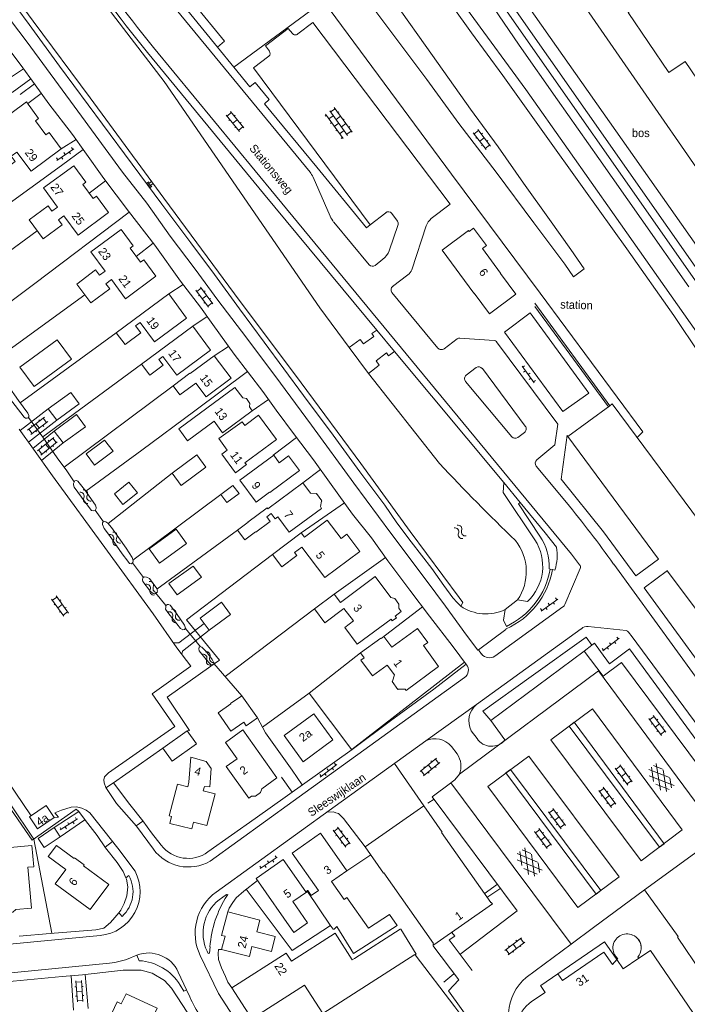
# Model space of a CAD drawing. Header units: metres. Extents: x 195864 to 198202, y 543264 to 544906.
# Tile 27 of 79: x 196485 to 196630, y 543649 to 543864. Entities that reach past the tile are written whole.
import ezdxf

# ---------------------------------------------------------------- set-up
doc = ezdxf.new("R2010")
doc.units = ezdxf.units.M
doc.header["$MEASUREMENT"] = 0
for name, color, linetype, lineweight in [('Level 11', 7, 'Continuous', 0), ('Level 12', 7, 'Continuous', 0), ('Level 19', 7, 'Continuous', 0), ('Level 20', 7, 'Continuous', 0), ('Level 28', 7, 'Continuous', 0), ('Level 29', 7, 'Continuous', 0), ('Level 32', 7, 'Continuous', 0), ('Level 33', 7, 'Continuous', 0), ('Level 34', 7, 'Continuous', 0), ('Level 36', 7, 'Continuous', 0), ('Level 41', 7, 'Continuous', 0), ('Level 43', 7, 'Continuous', 0)]:
    doc.layers.add(name, color=color, linetype=linetype, lineweight=lineweight)
doc.styles.add('Style-CHAR_FAST_FONT', font='CHAR_FAST_FONT.shx')

# ---------------------------------------------------------------- blocks, each defined once
blk = doc.blocks.new('OVTP6')
at = {"layer": 'Level 41', "color": 7, "linetype": 'Continuous', "lineweight": 0}
for p, q in [((0, 0), (4.5, 0)), ((0.25, 0), (0.25, 0.5)), ((1.25, 0), (1.25, -0.5)), ((2.25, 0), (2.25, 0.5)), ((4.25, 0), (4.25, 0.5)), ((3.25, 0), (3.25, -0.5))]:
    blk.add_line(p, q, dxfattribs=at)
blk = doc.blocks.new('GVTP4')
at = {"layer": 'Level 41', "color": 7, "linetype": 'Continuous', "lineweight": 0}
for p, q in [((0, 0.6), (1.8, 1.65)), ((0, -0.75), (4.2, 1.65)), ((0, 1.35), (5.1, -1.55)), ((0, 0), (2.7, -1.55)), ((1.1, -1.55), (6.2, 1.35)), ((2, 1.65), (6.2, -0.75)), ((3.5, -1.55), (6.2, 0)), ((4.4, 1.65), (6.2, 0.6))]:
    blk.add_line(p, q, dxfattribs=at)
blk = doc.blocks.new('OV2')
at = {"layer": 'Level 41', "color": 7, "linetype": 'Continuous', "lineweight": 0}
for p, q in [((0.3, -2.31), (0.3, 2.29)), ((1.5, -2.31), (1.5, 2.29)), ((0, 0.99), (0.3, 0.99)), ((0.3, 1.99), (1.5, 1.99)), ((1.8, 0.99), (1.5, 0.99)), ((0, -1.01), (0.3, -1.01)), ((0.3, -0.01), (1.5, -0.01)), ((0.3, -2.01), (1.5, -2.01)), ((1.8, -1.01), (1.5, -1.01))]:
    blk.add_line(p, q, dxfattribs=at)
blk = doc.blocks.new('WA_19')
at = {"layer": 'Level 43', "color": 7, "linetype": 'Continuous', "lineweight": 0, "extrusion": (0, 0, -1)}
for centre in [(-0.75, 0.05), (-0.75, -0.85)]:
    blk.add_arc(centre, 0.85, 28.0726, 151.9276, dxfattribs=at)
at = {"layer": 'Level 43', "color": 7, "linetype": 'Continuous', "lineweight": 0}
for centre in [(2.25, 0.85), (2.25, -0.05)]:
    blk.add_arc(centre, 0.85, 208.0724, 331.9274, dxfattribs=at)
blk = doc.blocks.new('WA_20')
at = {"layer": 'Level 43', "color": 7, "linetype": 'Continuous', "lineweight": 0, "extrusion": (0, 0, -1)}
for centre in [(-0.75, 0.05), (-0.75, -0.85)]:
    blk.add_arc(centre, 0.85, 28.0726, 151.9276, dxfattribs=at)
at = {"layer": 'Level 43', "color": 7, "linetype": 'Continuous', "lineweight": 0}
for centre in [(2.25, 0.85), (2.25, -0.05)]:
    blk.add_arc(centre, 0.85, 208.0724, 331.9274, dxfattribs=at)
blk = doc.blocks.new('WA_21')
at = {"layer": 'Level 43', "color": 7, "linetype": 'Continuous', "lineweight": 0, "extrusion": (0, 0, -1)}
for centre in [(-0.75, 0.05), (-0.75, -0.85)]:
    blk.add_arc(centre, 0.85, 28.0724, 151.9275, dxfattribs=at)
at = {"layer": 'Level 43', "color": 7, "linetype": 'Continuous', "lineweight": 0}
for centre in [(2.25, 0.85), (2.25, -0.05)]:
    blk.add_arc(centre, 0.85, 208.0725, 331.9275, dxfattribs=at)
blk = doc.blocks.new('WA_22')
at = {"layer": 'Level 43', "color": 7, "linetype": 'Continuous', "lineweight": 0, "extrusion": (0, 0, -1)}
for centre in [(-0.75, 0.05), (-0.75, -0.85)]:
    blk.add_arc(centre, 0.85, 28.0725, 151.9275, dxfattribs=at)
at = {"layer": 'Level 43', "color": 7, "linetype": 'Continuous', "lineweight": 0}
for centre in [(2.25, 0.85), (2.25, -0.05)]:
    blk.add_arc(centre, 0.85, 208.0725, 331.9275, dxfattribs=at)
blk = doc.blocks.new('WA_23')
at = {"layer": 'Level 43', "color": 7, "linetype": 'Continuous', "lineweight": 0, "extrusion": (0, 0, -1)}
for centre in [(-0.75, 0.05), (-0.75, -0.85)]:
    blk.add_arc(centre, 0.85, 28.0726, 151.9276, dxfattribs=at)
at = {"layer": 'Level 43', "color": 7, "linetype": 'Continuous', "lineweight": 0}
for centre in [(2.25, 0.85), (2.25, -0.05)]:
    blk.add_arc(centre, 0.85, 208.0724, 331.9274, dxfattribs=at)
blk = doc.blocks.new('OVTP4')
at = {"layer": 'Level 41', "color": 7, "linetype": 'Continuous', "lineweight": 0}
for p, q in [((0, 1.2), (6.6, 1.2)), ((0.3, 1.2), (0.3, 0)), ((1.3, 1.5), (1.3, 1.2)), ((1.3, 0), (1.3, -1.2)), ((2.3, 1.2), (2.3, 0)), ((3.3, 1.5), (3.3, 1.2)), ((4.3, 1.2), (4.3, 0)), ((5.3, 1.5), (5.3, 1.2)), ((5.3, 0), (5.3, -1.2)), ((6.3, 1.2), (6.3, 0)), ((0, 0), (6.6, 0)), ((0, -1.2), (6.6, -1.2)), ((0.3, -1.2), (0.3, -1.5)), ((2.3, -1.2), (2.3, -1.5)), ((3.3, 0), (3.3, -1.2)), ((4.3, -1.2), (4.3, -1.5)), ((6.3, -1.2), (6.3, -1.5))]:
    blk.add_line(p, q, dxfattribs=at)
blk = doc.blocks.new('TA')
at = {"layer": 'Level 43', "color": 7, "linetype": 'Continuous', "lineweight": 0}
for p, q in [((0, 0), (0, -0.5)), ((0.25, 0), (0.25, -1)), ((0.5, 0), (0.5, -0.5)), ((-0.5, 0), (-0.5, -0.5)), ((-0.25, 0), (-0.25, -1))]:
    blk.add_line(p, q, dxfattribs=at)
blk = doc.blocks.new('WA_34')
at = {"layer": 'Level 43', "color": 7, "linetype": 'Continuous', "lineweight": 0, "extrusion": (0, 0, -1)}
for centre in [(-0.75, 0.05), (-0.75, -0.85)]:
    blk.add_arc(centre, 0.85, 28.0724, 151.9274, dxfattribs=at)
at = {"layer": 'Level 43', "color": 7, "linetype": 'Continuous', "lineweight": 0}
for centre in [(2.25, 0.85), (2.25, -0.05)]:
    blk.add_arc(centre, 0.85, 208.0726, 331.9276, dxfattribs=at)

msp = doc.modelspace()

# ---------------------------------------------------------------- linework, layer by layer
at = {"layer": 'Level 11', "color": 7, "linetype": 'Continuous', "lineweight": 13}
for p, q in [((196576.79, 543686.93), (196576.71, 543686.87)), ((196598.3, 543653.56), (196612.18, 543663.07)), ((196612.18, 543663.07), (196614.83, 543659.19)), ((196622.16, 543661.18), (196654.18, 543614.42)), ((196614.83, 543659.19), (196615.04, 543659.42)), ((196614.83, 543659.19), (196616.21, 543657.18)), ((196619.65, 543659.49), (196616.21, 543657.18))]:
    msp.add_line(p, q, dxfattribs=at)
at = {"layer": 'Level 11', "color": 7, "linetype": 'Continuous', "lineweight": 13, "flags": 128}
for points in [[(196602.73, 543876.42), (196606.39, 543878.91), (196606.45, 543878.82), (196606.72, 543879), (196609.7, 543874.62), (196613.96, 543877.51), (196620.6, 543867.75), (196617.29, 543865.5), (196626.18, 543852.43), (196629.74, 543854.85), (196636.21, 543845.34)], [(196493.86, 543835.78), (196491.22, 543839.36), (196490.51, 543838.84), (196488.24, 543841.92), (196488.95, 543842.44), (196486.3, 543846.03), (196479.72, 543841.17), (196482.84, 543836.97), (196481.63, 543836.07), (196480.79, 543837.2), (196476.66, 543834.13), (196478.16, 543832.12), (196476.37, 543830.78), (196477.94, 543828.67), (196483.83, 543833.05), (196482.99, 543834.18), (196484.2, 543835.09), (196487.29, 543830.93), (196493.86, 543835.78)], [(196504.18, 543821.91), (196501.52, 543825.5), (196500.82, 543824.97), (196498.55, 543828.03), (196499.26, 543828.56), (196496.61, 543832.13), (196489.99, 543827.3), (196493.06, 543823.1), (196491.86, 543822.22), (196491.03, 543823.35), (196486.88, 543820.32), (196489.92, 543816.16), (196494.09, 543819.21), (196493.25, 543820.36), (196494.45, 543821.23), (196497.53, 543817.02), (196504.18, 543821.91)], [(196514.48, 543808.03), (196511.83, 543811.6), (196511.12, 543811.08), (196508.85, 543814.14), (196509.56, 543814.66), (196506.91, 543818.24), (196500.32, 543813.35), (196503.42, 543809.18), (196502.2, 543808.28), (196501.36, 543809.41), (196497.24, 543806.35), (196500.32, 543802.22), (196504.43, 543805.27), (196503.57, 543806.42), (196504.79, 543807.33), (196507.9, 543803.14), (196514.48, 543808.03)], [(196592.87, 543804.15), (196587.1, 543799.86), (196583.77, 543804.38), (196583.73, 543804.35), (196576.83, 543813.69), (196582.59, 543817.98), (196582.71, 543817.82), (196583.67, 543818.53), (196586.49, 543814.74), (196585.57, 543814.06), (196589.55, 543808.69), (196589.51, 543808.66), (196592.87, 543804.15)], [(196521.18, 543798.93), (196517.3, 543804.18), (196505.86, 543795.75), (196507.77, 543793.15), (196511.22, 543795.68), (196510.05, 543797.27), (196511.03, 543797.99), (196514.16, 543793.74), (196521.18, 543798.93)], [(196526.34, 543791.96), (196522.5, 543797.15), (196511.37, 543788.87), (196513.17, 543786.46), (196516.1, 543788.64), (196515.15, 543789.92), (196516.01, 543790.56), (196519.02, 543786.52), (196526.34, 543791.96)], [(196530.9, 543785.87), (196527.19, 543790.74), (196521.95, 543786.83), (196521.88, 543786.92), (196518.23, 543784.19), (196519.72, 543782.2), (196523.19, 543784.78), (196525.42, 543781.79), (196530.9, 543785.87)], [(196535.48, 543778.72), (196534.88, 543779.56), (196534.97, 543780.31), (196534.18, 543781.38), (196533.43, 543781.52), (196531.68, 543783.82), (196519.45, 543774.8), (196521.37, 543772.19), (196527.17, 543776.47), (196529.02, 543773.95), (196535.48, 543778.72)], [(196497.77, 543780.24), (196495.96, 543782.71), (196491.05, 543779.14), (196492.88, 543776.66), (196497.77, 543780.24)], [(196499.14, 543775.26), (196497.21, 543777.89), (196492.3, 543774.29), (196494.3, 543771.73), (196499.14, 543775.26)], [(196540.74, 543772.47), (196536.85, 543777.76), (196533.84, 543775.56), (196533.25, 543776.36), (196528.2, 543772.67), (196530.04, 543770.15), (196528.86, 543769.29), (196531.81, 543765.25), (196534.19, 543767), (196533.87, 543767.43), (196540.74, 543772.47)], [(196505.16, 543769.92), (196503.33, 543772.35), (196499.33, 543769.32), (196501.11, 543766.88), (196505.16, 543769.92)], [(196525.38, 543766.47), (196523.41, 543769.13), (196518.02, 543765.15), (196519.99, 543762.48), (196525.38, 543766.47)], [(196545.73, 543765.7), (196543.36, 543768.93), (196541.35, 543767.42), (196540.15, 543769.03), (196532.78, 543763.59), (196536.35, 543758.86), (196539.25, 543761.02), (196539.31, 543760.93), (196545.73, 543765.7)], [(196510.46, 543760.84), (196508.62, 543763.16), (196505.48, 543760.63), (196507.26, 543758.29), (196510.46, 543760.84)], [(196532.6, 543760.68), (196531.26, 543762.47), (196528.6, 543760.51), (196529.9, 543758.72), (196532.6, 543760.68)], [(196550.63, 543759.11), (196549.46, 543760.71), (196549.37, 543760.65), (196548.15, 543760.76), (196546.45, 543763.06), (196538.87, 543757.41), (196538.72, 543757.61), (196534.53, 543754.48), (196534.55, 543754.45), (196532.23, 543752.72), (196533.83, 543750.6), (196536.17, 543752.36), (196536.23, 543752.27), (196539.37, 543754.65), (196538.64, 543755.62), (196539.6, 543756.35), (196540.47, 543755.19), (196541.07, 543755.63), (196543.53, 543752.3), (196550.57, 543757.48), (196550.31, 543757.85), (196550.55, 543759.05), (196550.63, 543759.11)], [(196558.89, 543748.05), (196556.09, 543751.83), (196554.8, 543750.88), (196551.8, 543754.93), (196546.83, 543751.21), (196546.13, 543752.15), (196539.85, 543747.46), (196541.91, 543744.72), (196545.19, 543747.18), (196544.7, 543747.83), (196546.29, 543749.02), (196551.26, 543742.41), (196558.89, 543748.05)], [(196521.14, 543749.84), (196518.89, 543752.92), (196513.02, 543748.63), (196515.27, 543745.55), (196521.14, 543749.84)], [(196524.42, 543742.46), (196522.63, 543744.92), (196517.33, 543741.08), (196519.12, 543738.62), (196524.42, 543742.46)], [(196567.92, 543734.98), (196567.38, 543735.7), (196567.4, 543736.63), (196566.52, 543737.81), (196565.64, 543738.03), (196562.21, 543742.63), (196554.66, 543737), (196553.34, 543738.78), (196549.03, 543735.58), (196551.3, 543732.54), (196555.44, 543735.67), (196557.51, 543732.94), (196555.6, 543731.5), (196558.33, 543727.88), (196565.69, 543733.33), (196565.95, 543732.98), (196566.85, 543733.62), (196566.58, 543733.99), (196567.92, 543734.98)], [(196530.74, 543734.38), (196528.79, 543737.01), (196524.12, 543733.55), (196526.09, 543730.93), (196530.74, 543734.38)], [(196576.06, 543723.06), (196572.75, 543727.59), (196573.69, 543728.29), (196571.44, 543731.32), (196565.87, 543727.23), (196564.15, 543729.57), (196563.55, 543729.12), (196563.48, 543729.21), (196559.06, 543725.97), (196559.82, 543724.93), (196559.11, 543724.4), (196561.68, 543720.96), (196564.87, 543723.34), (196566.42, 543721.23), (196565.99, 543719.8), (196565.91, 543719.73), (196567.18, 543718.03), (196567.27, 543718.1), (196568.8, 543718.08), (196568.99, 543717.82), (196576.06, 543723.06)], [(196536.59, 543711.83), (196534.16, 543710.12), (196533.6, 543710.92), (196530.82, 543708.96), (196528.03, 543712.92), (196530.81, 543714.88), (196530.76, 543714.96), (196533.19, 543716.67), (196536.59, 543711.83)], [(196553.03, 543707.06), (196548.9, 543712.7), (196542.42, 543707.97), (196546.57, 543702.29), (196553.03, 543707.06)], [(196523.34, 543706.16), (196521.29, 543709.04), (196515.97, 543705.21), (196518.03, 543702.37), (196523.34, 543706.16)], [(196529.79, 543701.21), (196532.19, 543702.92), (196529.63, 543706.5), (196533.41, 543709.2), (196540.85, 543698.78)], [(196526.49, 543700.8), (196525.46, 543702.36), (196522.12, 543703.29), (196521.66, 543697.81), (196521.42, 543696.82), (196519.18, 543697.39), (196517.41, 543690.46), (196517.9, 543690.33), (196517.53, 543688.86), (196522.28, 543687.65), (196522.65, 543689.12), (196525.61, 543688.36), (196527.36, 543695.26), (196524.81, 543695.91), (196525.04, 543696.9), (196526.22, 543696.83), (196526.49, 543700.8)], [(196540.85, 543698.78), (196537.54, 543696.4), (196537.28, 543695.6), (196536.14, 543694.79), (196535.31, 543694.8), (196534.71, 543694.38), (196529.79, 543701.21)], [(196492.36, 543690.16), (196490.59, 543692.73), (196486.96, 543690.25), (196488.71, 543687.69), (196492.36, 543690.16)], [(196564.12, 543678.07), (196564.03, 543678.01), (196560.08, 543683.73), (196572.84, 543692.66), (196576.79, 543686.93)], [(196567, 543666.59), (196557.54, 543660.52), (196553.87, 543666.36), (196553.28, 543665.84), (196553.07, 543665.82), (196552.46, 543666.66), (196547.49, 543674.04), (196544.3, 543671.85), (196547.52, 543667.16), (196544.49, 543665.08), (196536.3, 543676.85), (196542.2, 543680.99), (196547.14, 543673.97), (196547.48, 543674.21), (196547.54, 543674.25), (196548.28, 543673.17), (196549.86, 543674.26), (196544.16, 543682.37), (196550.34, 543686.71), (196556.04, 543678.5), (196552.71, 543676.19), (196555.45, 543672.27), (196556.08, 543672.71), (196560.79, 543666), (196565.35, 543668.98), (196567, 543666.59)], [(196576.71, 543686.87), (196587.42, 543671.58), (196587.52, 543671.65), (196587.76, 543671.3), (196575, 543662.36), (196574.81, 543662.62), (196574.9, 543662.69), (196564.12, 543678.07)], [(196487.88, 543679.4), (196487.45, 543684.06), (196481.94, 543683.56), (196482.36, 543678.99), (196479.58, 543678.75), (196480.36, 543669.77), (196481.12, 543669.84), (196481.81, 543669.4), (196483.33, 543669.53), (196483.98, 543670.09), (196487.39, 543670.4), (196486.57, 543679.28), (196487.88, 543679.4)], [(196504.24, 543675.57), (196500.19, 543670.08), (196492.57, 543675.65), (196494.89, 543678.82), (196491.05, 543681.62), (196492.82, 543684.04), (196496.67, 543681.23), (196496.76, 543681.36), (196498.88, 543679.81), (196498.73, 543679.6), (196504.24, 543675.57)], [(196540.48, 543664.23), (196539.65, 543660.97), (196535.4, 543662.05), (196534.84, 543659.84), (196528.8, 543661.37), (196529.55, 543664.26), (196528.8, 543664.45), (196530.13, 543669.57), (196537.14, 543667.8), (196536.49, 543665.26), (196540.48, 543664.23)], [(196571.18, 543660.36), (196567.79, 543665.81), (196567.68, 543665.8), (196557.76, 543659.44), (196557.25, 543659.12), (196553.53, 543664.94), (196543.99, 543658.83), (196542.86, 543660.6), (196531.05, 543653.04), (196535.41, 543646.3), (196546.87, 543653.62), (196550.82, 543647.44), (196570.85, 543660.28), (196570.91, 543660.19), (196571.18, 543660.36)], [(196619.43, 543659.68), (196619.65, 543659.49), (196622.16, 543661.18)], [(196602.02, 543656.09), (196603.04, 543654.65), (196612.04, 543660.76), (196613.91, 543658.12), (196614.83, 543659.19)], [(196596.29, 543650.03), (196599.28, 543652.04), (196598.27, 543653.53)], [(196514.75, 543648.59), (196512.79, 543644.38), (196513.7, 543643.96), (196511.54, 543639.32), (196508.77, 543640.61), (196507.61, 543638.12), (196503.2, 543640.18), (196504.35, 543642.66), (196503.44, 543643.09), (196504.74, 543645.88), (196504.25, 543646.11), (196506.04, 543649.94), (196506.95, 543649.52), (196507.99, 543651.73), (196514.75, 543648.59)]]:
    msp.add_lwpolyline(points, dxfattribs=at)
at = {"layer": 'Level 11', "color": 7, "linetype": 'Continuous', "lineweight": 13}
for centre, radius, start, end in [((196617.08, 543661.7), 3.08, 66.6311, 174.8639), ((196617.1, 543661.7), 3.08, 3.6071, 66.9491), ((196617.09, 543661.69), 3.09, 319.4449, 35.529), ((196617.06, 543661.72), 3.07, 175.2674, 228.5521), ((196600.5, 543643.83), 7.49, 124.186, 214.8205)]:
    msp.add_arc(centre, radius, start, end, dxfattribs=at)
at = {"layer": 'Level 12', "color": 7, "linetype": 'Continuous', "lineweight": 13, "flags": 128}
for points in [[(196496.1, 543789.99), (196492.98, 543794.22), (196484.89, 543788.26), (196488.01, 543784.04), (196496.1, 543789.99)], [(196493.62, 543685.95), (196492.3, 543687.92), (196488.85, 543685.59), (196490.17, 543683.62), (196493.62, 543685.95)]]:
    msp.add_lwpolyline(points, dxfattribs=at)
at = {"layer": 'Level 19', "color": 7, "linetype": 'Continuous', "lineweight": 0}
for p, q in [((196550.16, 543801.14), (196516.31, 543850.45)), ((196556.59, 543792.5), (196550.16, 543801.14)), ((196576.25, 543767.22), (196560.75, 543786.89))]:
    msp.add_line(p, q, dxfattribs=at)
at = {"layer": 'Level 19', "color": 7, "linetype": 'Continuous', "lineweight": 0, "flags": 128}
for points in [[(196376.87, 544000), (196376.99, 543999.93), (196381.31, 543997.44), (196385.03, 543995.02), (196389.22, 543991.93), (196392.71, 543988.86), (196395.63, 543986.13), (196397.9, 543983.87), (196401.63, 543978.73), (196406.91, 543971.68), (196419.18, 543955.65), (196431.48, 543939.33), (196445.3, 543921.29), (196455.43, 543907.43), (196487.77, 543863.59), (196500.14, 543846.94), (196516.25, 543825.07), (196531.63, 543804.23), (196546.12, 543784.84), (196559.14, 543767.22), (196569.82, 543752.42), (196580.5, 543738.05), (196581.32, 543736.97), (196580.88, 543736.15)], [(196484.96, 544000), (196490.29, 543992.64), (196497.54, 543982.81), (196509.41, 543966.36), (196518.55, 543953.97), (196526.64, 543943.09), (196534.45, 543932.46), (196545.98, 543916.61), (196557.95, 543900.13), (196567.44, 543886.99), (196582.92, 543865.3), (196595.02, 543848.75), (196604.25, 543835.66), (196614.26, 543821.4), (196632.18, 543795.92)], [(196495.65, 544000), (196501.92, 543990.22), (196507.39, 543981.65), (196512.42, 543974.5), (196516.57, 543968.34), (196522.69, 543959.48), (196527.67, 543952.16), (196533, 543944.62), (196538.4, 543936.77), (196544.15, 543928.79), (196550.72, 543919.52), (196557.56, 543909.54), (196564.38, 543900.03), (196572.15, 543888.95), (196580.73, 543876.54), (196586.88, 543868.16), (196593.58, 543858.39), (196601.91, 543846.47), (196610.95, 543833.69), (196620.13, 543820.57), (196630.51, 543805.73)], [(196516.31, 543850.45), (196505.78, 543864.17), (196491.17, 543883.68), (196477.9, 543901.81), (196461.79, 543923.21)], [(196486.83, 543777.41), (196486.68, 543777.23), (196486.43, 543777.15), (196486.08, 543777.15), (196485.81, 543777.34), (196482.6, 543781.47), (196480.09, 543784.99), (196479.05, 543786.58), (196478.08, 543787.89), (196477.79, 543788.46), (196477.84, 543788.84), (196478.01, 543789.09), (196478.18, 543789.19), (196478.43, 543789.2), (196478.73, 543789.07), (196479.96, 543787.39), (196484.55, 543781), (196486.57, 543778.2), (196486.83, 543777.71), (196486.83, 543777.41)], [(196501.5, 543757.7), (196501.45, 543757.45), (196501.23, 543757.02), (196500.86, 543756.94), (196500.46, 543756.98), (196499.11, 543758.84), (196496.68, 543762.13), (196496.55, 543762.58), (196496.57, 543762.91), (196496.67, 543763.21), (196496.84, 543763.49), (196497.19, 543763.57), (196497.51, 543763.42), (196498.94, 543761.62), (196501.37, 543758.2), (196501.5, 543757.7)], [(196509.52, 543746.08), (196509.5, 543745.7), (196509.18, 543745.42), (196508.75, 543745.47), (196508.35, 543745.99), (196507.17, 543747.55), (196504.41, 543751.59), (196503.19, 543753.12), (196502.83, 543753.99), (196502.85, 543754.29), (196502.97, 543754.52), (196503.34, 543754.6), (196503.62, 543754.53), (196504.05, 543754.28), (196504.81, 543753.29), (196507.98, 543748.84), (196509.33, 543746.78), (196509.52, 543746.08)], [(196514.84, 543739.45), (196514.66, 543740.05), (196513.08, 543742.18), (196512.42, 543742.49), (196511.95, 543742.54), (196511.67, 543742.36), (196511.58, 543741.91), (196511.66, 543741.51), (196513.34, 543739.38), (196513.9, 543738.91), (196514.28, 543738.87), (196514.72, 543739.15), (196514.84, 543739.45)], [(196520.96, 543731.41), (196520.72, 543731.08), (196520.34, 543731.05), (196519.81, 543731.29), (196518.23, 543733.32), (196517.32, 543734.51), (196516.6, 543735.52), (196516.62, 543735.87), (196516.64, 543736.32), (196516.99, 543736.5), (196517.24, 543736.51), (196517.59, 543736.36), (196518.94, 543734.58), (196520.75, 543732.03), (196520.96, 543731.41)], [(196527.1, 543723.59), (196526.71, 543723.41), (196526.4, 543723.5), (196526.15, 543723.72), (196525.44, 543724.57), (196523.94, 543726.42), (196523.85, 543726.87), (196523.92, 543727.27), (196524.12, 543727.37), (196524.47, 543727.25), (196525.52, 543726.22), (196526.76, 543724.56), (196527.02, 543723.96), (196527.1, 543723.59)]]:
    msp.add_lwpolyline(points, dxfattribs=at)
at = {"layer": 'Level 19', "color": 7, "linetype": 'Continuous', "lineweight": 0}
for centre, radius, start, end in [((196936.53, 544106.12), 494.63, 223.2477, 225.9743), ((196584.31, 543743.69), 10.84, 325.3354, 38.6654), ((196586.35, 543744.29), 9.81, 236.092, 295.2485)]:
    msp.add_arc(centre, radius, start, end, dxfattribs=at)
at = {"layer": 'Level 20', "color": 7, "linetype": 'Continuous', "lineweight": 0, "flags": 128}
msp.add_lwpolyline([(196578.97, 543866.92), (196583.2, 543861.05), (196590.05, 543851.75), (196598.76, 543839.59), (196607.67, 543827.05), (196617.01, 543813.98), (196627.24, 543799.49), (196633.03, 543790.94)], dxfattribs=at)
at = {"layer": 'Level 28', "color": 7, "linetype": 'Continuous', "lineweight": 0}
for p, q in [((196651.03, 543787.92), (196588.43, 543876.98)), ((196463.28, 543809.96), (196493.9, 543832.19)), ((196499.93, 543826.17), (196503.53, 543828.85)), ((196468.17, 543802.91), (196488.63, 543817.92)), ((196510.16, 543812.37), (196513.9, 543815.28)), ((196517.3, 543804.18), (196520.43, 543806.23)), ((196478.53, 543789.16), (196498.98, 543804.01)), ((196597.03, 543801.43), (196613.06, 543779.61)), ((196522.5, 543797.15), (196525.66, 543799.26)), ((196484.93, 543780.48), (196505.86, 543795.75)), ((196527.19, 543790.74), (196530.32, 543792.77)), ((196489.87, 543773.04), (196511.37, 543788.87)), ((196494.53, 543766.42), (196518.23, 543784.19)), ((196535.48, 543778.72), (196538.98, 543781.21)), ((196540.05, 543769.1), (196545.13, 543772.93)), ((196504.11, 543754.2), (196518.02, 543765.15)), ((196546.45, 543763.06), (196550.34, 543765.96)), ((196509.5, 543746.16), (196528.6, 543760.51)), ((196546.13, 543752.15), (196555.57, 543758.69)), ((196501.28, 543757.1), (196503.07, 543754.54)), ((196514.72, 543739.85), (196532.23, 543752.72)), ((196553.34, 543738.78), (196564.48, 543746.75)), ((196509.38, 543745.59), (196511.8, 543742.44)), ((196514.49, 543739), (196516.66, 543736.33)), ((196529.57, 543720.84), (196549.03, 543735.58)), ((196563.55, 543729.12), (196572.53, 543735.99)), ((196520.91, 543731.34), (196524.21, 543727.34)), ((196547.86, 543717.22), (196559.06, 543725.97)), ((196527.08, 543723.71), (196533.19, 543716.67)), ((196505.23, 543697.68), (196515.97, 543705.21)), ((196577.15, 543654.27), (196579.36, 543656.05))]:
    msp.add_line(p, q, dxfattribs=at)
at = {"layer": 'Level 28', "color": 7, "linetype": 'Continuous', "lineweight": 0, "flags": 128}
for points in [[(196588.43, 543876.98), (196594.36, 543880.18), (196605.05, 543867.48), (196606.85, 543868.35), (196646.54, 543810.88), (196660.07, 543818.55)], [(196476.09, 543877.46), (196486.89, 543862.87), (196493.51, 543853.79), (196502.85, 543841.15), (196515.79, 543823.72), (196522.09, 543815.32), (196527.22, 543808.45), (196532.67, 543800.98), (196538.08, 543793.65), (196546.61, 543782.09), (196553.09, 543773.42), (196558.89, 543765.44), (196564.31, 543758.14), (196566.93, 543754.36), (196570.09, 543750.19), (196574.55, 543744.35), (196577.18, 543740.66), (196579.18, 543737.98), (196580.07, 543736.95), (196580.88, 543736.15)], [(196474.03, 543795.95), (196488.14, 543806.44), (196508.69, 543822)], [(196499.21, 543761.23), (196511.4, 543770.15), (196522.93, 543778.74), (196534.41, 543787.32)], [(196466.09, 543778.54), (196466.75, 543778.65), (196467.54, 543774.48), (196469.92, 543758.78), (196472.62, 543741.38), (196473.79, 543732.84), (196475.73, 543716.66), (196476.72, 543708.69), (196477.51, 543700.8), (196487.91, 543685.44), (196491.79, 543664.92)], [(196486.71, 543777.25), (196489.9, 543773), (196493.01, 543768.49), (196495.11, 543765.64), (196496.71, 543763.27)], [(196539.85, 543747.46), (196521.16, 543733.16), (196528.32, 543724.43), (196526.43, 543723.13), (196516.93, 543716.34), (196521.81, 543709.05), (196521.29, 543709.04)], [(196537.7, 543709.78), (196547.86, 543717.22), (196557.15, 543704.9)], [(196536.59, 543711.83), (196538.35, 543708.59), (196544.15, 543700.44)], [(196476.73, 543700.79), (196487.51, 543685.16), (196497.09, 543691.92), (196497.73, 543691.45)], [(196534.13, 543674.51), (196544.19, 543661.14), (196552.5, 543666.61)], [(196570.91, 543660.19), (196579.59, 543648.88), (196591.77, 543632.65), (196598.86, 543622.7), (196604.31, 543614.75), (196612.77, 543602.79), (196605.58, 543598.56), (196604.24, 543597.92)]]:
    msp.add_lwpolyline(points, dxfattribs=at)
at = {"layer": 'Level 29', "color": 7, "linetype": 'Continuous', "lineweight": 0}
for p, q in [((196574.15, 543892.77), (196648.33, 543786.67)), ((196503.4, 543887.94), (196527.93, 543857.93)), ((196548.05, 543830.73), (196507.43, 543880.16)), ((196540.52, 543825.6), (196513.97, 543857.88)), ((196527.93, 543857.93), (196531.45, 543853.62)), ((196481.99, 543850.79), (196485.67, 543853.22)), ((196483.19, 543848.08), (196487.25, 543851.05)), ((196484.92, 543847.65), (196488.08, 543849.93)), ((196486.57, 543845.67), (196489.52, 543847.89)), ((196493.86, 543835.78), (196497.09, 543837.85)), ((196493.9, 543832.19), (196498.63, 543835.62)), ((196552.45, 543821.1), (196548.71, 543829.65)), ((196605.01, 543747.47), (196540.52, 543825.6)), ((196561.18, 543819.27), (196564.52, 543821.87)), ((196560.9, 543810.52), (196553.2, 543819.84)), ((196565.87, 543821.73), (196567.09, 543820.06)), ((196560.36, 543818.61), (196561.18, 543819.27)), ((196567.21, 543819.33), (196565.28, 543813.59)), ((196570.2, 543809.45), (196573.33, 543819)), ((196563.91, 543811.76), (196562.22, 543810.42)), ((196566.04, 543805.84), (196569.38, 543808.32)), ((196575.9, 543792.41), (196565.87, 543804.52)), ((196566.42, 543791.67), (196562.56, 543796.33)), ((196580.11, 543794.41), (196577.26, 543792.26)), ((196588.14, 543794.07), (196580.66, 543794.58)), ((196556.59, 543792.5), (196560.75, 543786.89)), ((196566.42, 543791.67), (196590.24, 543763.11)), ((196582.05, 543786.51), (196584.2, 543788.14)), ((196585.57, 543787.94), (196594.92, 543775.37)), ((196591.96, 543773.08), (196581.91, 543785.14)), ((196484.9, 543774.42), (196491.05, 543779.14)), ((196486.73, 543771.88), (196492.88, 543776.66)), ((196487.69, 543770.55), (196492.3, 543774.29)), ((196594.74, 543774.02), (196593.3, 543772.91)), ((196489.57, 543767.91), (196494.3, 543771.73)), ((196603.87, 543758.78), (196597.28, 543766.69)), ((196593.8, 543758.77), (196590.24, 543763.11)), ((196606.75, 543745.18), (196605.01, 543747.47)), ((196600.33, 543744.23), (196600.13, 543744.31)), ((196600.86, 543744.13), (196600.33, 543744.23)), ((196601.38, 543744.04), (196600.86, 543744.13)), ((196603.55, 543736.54), (196606.86, 543744.36)), ((196588.26, 543725.27), (196603.1, 543736.02)), ((196593.23, 543737.53), (196590.53, 543735.42)), ((196595.38, 543737.19), (196593.23, 543737.53)), ((196616.91, 543730.84), (196608.63, 543731.72)), ((196607.12, 543731.26), (196584.27, 543714.78)), ((196618.23, 543729.46), (196617.37, 543730.51)), ((196609.43, 543727.71), (196607.77, 543726.4)), ((196618.23, 543729.46), (196639.49, 543700.52)), ((196582.12, 543723.42), (196579.22, 543727.28)), ((196584.71, 543726.67), (196585.42, 543725.75)), ((196607.77, 543726.4), (196607.74, 543726.37)), ((196557.16, 543704.91), (196581.71, 543723.97)), ((196584.27, 543714.78), (196573.23, 543706.83)), ((196583.16, 543709.04), (196584.42, 543707.32)), ((196580.09, 543703.99), (196578.83, 543705.62)), ((196572.84, 543692.66), (196566.45, 543701.93)), ((196544.15, 543700.44), (196546.36, 543697.23)), ((196541.87, 543698.93), (196544.15, 543695.66)), ((196573.71, 543693.25), (196575.09, 543694.11)), ((196493.62, 543685.95), (196499.04, 543689.59)), ((196510.2, 543688.29), (196511.67, 543689.33)), ((196525.82, 543682.62), (196536.08, 543689.92)), ((196510.23, 543688.25), (196513.94, 543683.22)), ((196513.55, 543686.81), (196515.64, 543684.11)), ((196503.42, 543683.69), (196505.04, 543684.93)), ((196509.95, 543678.46), (196506.22, 543683.44)), ((196556.04, 543678.5), (196561.27, 543682.02)), ((196508.61, 543677.48), (196507.96, 543677)), ((196585.98, 543673.52), (196588.86, 543675.59)), ((196586.58, 543672.67), (196589.37, 543674.62)), ((196530.12, 543673.36), (196529.97, 543673.12)), ((196505.58, 543668.32), (196506.39, 543669.39)), ((196506.39, 543669.39), (196506.64, 543669.12)), ((196506.64, 543669.12), (196507.15, 543668.59)), ((196595.13, 543655.29), (196604.88, 543662.52)), ((196509.63, 543659.85), (196508.98, 543659.58)), ((196510.86, 543658.93), (196510.36, 543660.17)), ((196496.01, 543655.66), (196496.55, 543648.15)), ((196499.12, 543655.91), (196499.74, 543648.49)), ((196521.15, 543652.59), (196519.35, 543656.46)), ((196521.85, 543651.08), (196521.15, 543652.59)), ((196578.17, 543652.37), (196598.45, 543624.28))]:
    msp.add_line(p, q, dxfattribs=at)
at = {"layer": 'Level 29', "color": 7, "linetype": 'Continuous', "lineweight": 0, "flags": 128}
for points in [[(196439.62, 543977.14), (196444.99, 543970.06), (196455.18, 543956.19), (196464.76, 543943.45), (196472.43, 543933.12), (196484.43, 543916.99), (196496.63, 543900.74), (196502.65, 543892.52), (196505.84, 543888.23), (196515.65, 543876.19), (196529.45, 543859.28), (196527.93, 543857.93)], [(196647.06, 543785.47), (196572.72, 543891.88), (196562.08, 543905.85)], [(196477.32, 543871.08), (196486.43, 543859.02), (196497.51, 543843.97), (196507.19, 543830.73), (196512.52, 543823.96), (196517.62, 543816.81), (196523.05, 543809.61), (196527.95, 543802.84), (196533.13, 543796.05), (196540.35, 543786.42), (196548.34, 543775.61), (196557.6, 543762.95), (196565.64, 543752.09), (196573.31, 543741.83), (196577.57, 543736.14), (196582.11, 543729.87)], [(196531.45, 543853.62), (196551.01, 543867.95), (196578.87, 543830.31), (196598.19, 543804.33), (196620.55, 543774.16), (196619.31, 543772.89)], [(196561.52, 543866.89), (196573.46, 543850.89), (196580.43, 543841.33), (196588.55, 543830.7), (196596.77, 543819.66), (196600.9, 543814.17), (196603.51, 543810.66), (196605.43, 543807.9), (196607.74, 543809.67), (196604.85, 543813.85), (196600.17, 543820.37), (196594.55, 543828.35), (196589.05, 543836.22), (196583, 543844.45), (196574.73, 543856.11), (196566.35, 543867.87)], [(196503.16, 543829.35), (196498.98, 543835.11), (196496.34, 543838.95), (196491.16, 543845.57), (196488.22, 543849.73), (196484.91, 543854.25), (196478.41, 543862.8)], [(196545.38, 543860.83), (196548.68, 543863.3), (196578.59, 543823.71), (196574.46, 543820.59)], [(196544.24, 543860.92), (196543.32, 543861.99), (196538.33, 543858.27), (196539.19, 543857.1)], [(196512.66, 543856.76), (196537.9, 543826.06), (196562.56, 543796.33)], [(196561.18, 543819.27), (196535.74, 543853.43), (196539.07, 543855.97)], [(196531.45, 543853.62), (196534.96, 543849.32), (196536.1, 543850.22), (196539.16, 543846.52), (196538.13, 543845.59), (196549.52, 543831.78), (196560.36, 543818.61)], [(196503.16, 543829.35), (196508.51, 543822.22), (196514.29, 543814.78), (196519.84, 543807), (196524.17, 543801.33), (196526.91, 543797.52), (196531.54, 543791.08), (196537.74, 543782.95), (196540.65, 543778.86), (196544.68, 543773.52), (196548.82, 543768.08), (196552.67, 543762.69), (196557.33, 543756.24), (196561.41, 543751.03), (196564.97, 543746.06)], [(196597.01, 543802.18), (196613.36, 543779.83), (196604.21, 543773.13)], [(196608.73, 543782.58), (196603.12, 543778.59), (196590.42, 543795.84), (196595.99, 543800.05), (196608.73, 543782.58)], [(196562.56, 543796.33), (196561.52, 543795.54), (196561.95, 543794.95), (196559.68, 543793.31), (196558.94, 543794.29), (196556.59, 543792.5)], [(196597.41, 543768.02), (196601.39, 543771.3), (196602.03, 543775.85), (196588.65, 543793.79)], [(196560.75, 543786.89), (196563.12, 543788.65), (196562.45, 543789.62), (196564.69, 543791.33), (196565.15, 543790.67), (196566.42, 543791.67)], [(196613.36, 543779.83), (196613.85, 543780.25), (196641.64, 543742.75), (196631.99, 543735.68), (196625.85, 543743.88)], [(196510.23, 543688.25), (196505.94, 543693.2), (196503.57, 543696.66), (196503.2, 543697.68), (196503.13, 543698.31), (196503.28, 543699.01), (196504.18, 543699.85), (196518.6, 543709.98), (196513.67, 543717.1), (196522.12, 543723.07), (196519.01, 543727.13), (196513.91, 543734.48), (196503.98, 543748.15), (196491.98, 543764.55), (196487.82, 543770.36), (196484.68, 543774.73)], [(196604.21, 543773.13), (196604.02, 543773.39), (196602.7, 543763.84), (196611.94, 543752.36), (196619.01, 543742.75), (196623.94, 543746.41), (196604.21, 543773.13)], [(196590.24, 543763.11), (196590.09, 543760.91), (196596.99, 543750.63)], [(196598.12, 543751.43), (196593.42, 543758.48), (196593.8, 543758.77)], [(196593.8, 543758.77), (196599.26, 543752.16), (196601.74, 543749.02)], [(196564.97, 543746.06), (196569.75, 543739.67), (196574.06, 543733.97), (196579.22, 543727.28)], [(196675.14, 543662.31), (196631.91, 543720.92), (196614.17, 543745.31)], [(196625.87, 543743.92), (196620.84, 543740.2), (196633.75, 543722.41), (196633.51, 543722.23), (196676.85, 543663.49)], [(196590.53, 543735.42), (196590.17, 543733.09), (196590.8, 543731.77)], [(196518.29, 543728.17), (196519.48, 543728.18), (196525.01, 543732.37)], [(196520.1, 543725.72), (196520.26, 543726.39), (196526.09, 543730.93)], [(196582.11, 543729.87), (196584.58, 543726.57), (196584.71, 543726.67)], [(196584.71, 543726.67), (196590.72, 543731.08), (196590.65, 543731.22)], [(196611.33, 543726.29), (196609.98, 543728.1), (196609.43, 543727.71), (196608.21, 543729.45), (196596.22, 543720.82), (196585.7, 543713.29), (196587.39, 543711.27)], [(196607.74, 543726.37), (196587.39, 543711.27), (196590.49, 543707.05)], [(196636.5, 543696.23), (196615.86, 543723.92), (196611.87, 543720.92), (196607.74, 543726.37)], [(196636.5, 543696.23), (196638.8, 543697.91), (196617.64, 543726.89), (196613.24, 543723.63), (196611.33, 543726.29)], [(196536.08, 543689.92), (196557.23, 543704.95), (196565.6, 543711.2), (196574.98, 543718.11), (196582.03, 543723.54)], [(196609.74, 543666.14), (196604.88, 543662.52), (196592.28, 543679.46), (196578.7, 543697.65), (196579.56, 543698.33), (196580.61, 543699.6), (196610.83, 543722.11), (196637.29, 543686.39)], [(196526.29, 543680.59), (196544.39, 543693.66), (196581.71, 543720.61)], [(196629.11, 543687.44), (196620.16, 543680.71), (196600.51, 543707.04), (196609.59, 543713.82), (196629.11, 543687.44)], [(196625.17, 543684.41), (196624.13, 543683.65), (196604.48, 543710.04), (196605.6, 543710.89), (196625.17, 543684.41)], [(196573.23, 543706.83), (196553.52, 543692.59), (196527.63, 543673.9)], [(196615.33, 543677.24), (196606.33, 543670.53), (196586.73, 543696.89), (196595.7, 543703.46), (196615.33, 543677.24)], [(196480.28, 543700.8), (196487.3, 543690.48)], [(196611.38, 543674.24), (196610.33, 543673.4), (196590.69, 543699.86), (196591.68, 543700.6), (196611.38, 543674.24)], [(196503.61, 543696.6), (196505.23, 543697.68), (196508.81, 543692.94), (196511.63, 543689.4), (196513.55, 543686.81)], [(196580.67, 543660.32), (196593.17, 543669.79), (196574.66, 543694.65), (196578.64, 543697.62)], [(196620.85, 543674.34), (196637.33, 543686.37), (196632.14, 543693.37)], [(196492.3, 543687.92), (196497.73, 543691.45), (196499.15, 543689.45), (196501.69, 543686.21), (196503.53, 543683.53)], [(196492.36, 543690.16), (196493.25, 543690.17), (196492.5, 543691.12), (196493.9, 543691.74), (196496.03, 543692.38), (196497.23, 543692.43), (196498.38, 543692.15), (196499.28, 543691.72), (196500.13, 543691.17), (196506.22, 543683.44)], [(196551.71, 543691.29), (196553.18, 543691.37), (196553.7, 543691.16), (196554.23, 543690.99), (196555.35, 543689.93), (196560.08, 543683.73)], [(196507.96, 543677), (196507.34, 543678.36), (196506.04, 543680.32), (196503.53, 543683.53)], [(196506.39, 543669.39), (196506.83, 543669.96), (196507.61, 543671.39), (196508.16, 543673.04), (196508.34, 543675.01), (196508.07, 543676.73), (196507.96, 543677)], [(196530.13, 543669.57), (196530.44, 543670.37), (196531.22, 543671.62), (196532, 543672.64), (196533.61, 543674.11), (196536.61, 543676.41)], [(196609.74, 543666.14), (196620.86, 543674.34), (196628.24, 543664.2), (196628.05, 543664.06), (196633.4, 543656.24), (196644.27, 543663.65), (196641.53, 543667.69), (196641.93, 543667.98), (196638.98, 543672.26), (196640.31, 543673.24)], [(196529.97, 543673.12), (196529.84, 543673.38), (196528.23, 543672.21)], [(196529.97, 543673.12), (196530.05, 543673.24), (196530.12, 543673.36)], [(196503.12, 543666.02), (196504.61, 543667.29), (196505.57, 543668.33)], [(196484.7, 543664.29), (196491.46, 543664.89), (196501.41, 543665.66), (196503.12, 543666.02)], [(196453.15, 543659.75), (196478.75, 543662.17), (196502.36, 543664.43)], [(196583.32, 543656.78), (196578.38, 543663.49), (196579.55, 543664.27), (196578.9, 543665.11)], [(196525.62, 543660.99), (196525.85, 543660.5), (196526.15, 543660.58), (196526.27, 543661.97)], [(196531.05, 543653.04), (196530.16, 543654.24), (196529.62, 543655.49), (196528.75, 543657.4), (196528.13, 543659.2), (196528.08, 543660.48), (196528.11, 543661.35), (196528.8, 543661.37)], [(196574.82, 543662.24), (196580.48, 543654.77), (196578.17, 543652.37)], [(196524.14, 543660.08), (196528.11, 543651.77), (196539.58, 543634.07), (196556.02, 543608.42), (196575.69, 543577.94), (196606.98, 543529.54), (196602.29, 543526.55), (196599.95, 543530.26), (196599.53, 543529.95), (196582.15, 543556.92), (196562.55, 543587.2), (196543.92, 543616.1), (196524.24, 543646.69)], [(196504.41, 543658.37), (196479.16, 543655.94), (196450.15, 543653.24), (196427.94, 543651.15)], [(196442.23, 543648.86), (196445.66, 543650.37), (196448.23, 543651.12), (196452.43, 543651.54), (196458.96, 543652.16), (196470.04, 543653.19), (196480.29, 543654.17), (196494.11, 543655.53), (196498.49, 543655.84), (196507.37, 543656.84), (196511.27, 543656.85), (196513.65, 543656.21), (196516.35, 543654.64), (196517.88, 543652.97), (196522.51, 543645.85)], [(196521.15, 543652.59), (196520.6, 543652.31), (196519.75, 543653.63)]]:
    msp.add_lwpolyline(points, dxfattribs=at)
at = {"layer": 'Level 29', "color": 7, "linetype": 'Continuous', "lineweight": 0}
for centre, radius, start, end in [((197234.51, 544432.71), 923.46, 216.73712, 218.58536), ((197212.67, 544415.41), 893.88, 216.68498, 218.58843), ((196544.85, 543861.36), 0.748, 215.6164, 315.3556), ((196538.5, 543856.6), 0.852, 312.0933, 35.7832), ((196542.16, 543826.37), 7.33, 26.5882, 36.5856), ((196565.12, 543821.12), 0.967, 39.3244, 128.6928), ((196558.1, 543823.63), 6.2, 204.099, 217.7216), ((196566.23, 543819.54), 1, 347.7911, 31.1336), ((196577.04, 543817.56), 3.98, 130.3804, 158.7493), ((196561.12, 543815.27), 4.49, 308.4553, 337.9952), ((196561.62, 543811.19), 0.982, 223.2717, 308.0637), ((196566.92, 543810.96), 3.61, 312.8858, 335.3471), ((196566.62, 543805.09), 0.945, 127.5299, 217.207), ((196580.61, 543793.76), 0.819, 86.9842, 127.5916), ((196587.94, 543793.08), 1.01, 44.9983, 78.626), ((196576.65, 543793.01), 0.964, 218.7666, 309.3293), ((196584.77, 543787.27), 1.04, 40.1267, 123.074), ((196582.66, 543785.75), 0.972, 129.0302, 219.4908), ((196594.18, 543774.78), 0.948, 306.4759, 38.4293), ((196592.72, 543773.72), 0.989, 220.2171, 305.8502), ((196598.1, 543767.28), 1.02, 132.8199, 215.5465), ((196425.11, 543611.51), 231.61, 35.2886, 39.4839), ((196588.8, 543744.94), 11.35, 356.8036, 34.8254), ((196588.25, 543744.86), 10.47, 312.8697, 33.4219), ((196590.42, 543747.33), 11.44, 343.2623, 8.4979), ((196606.12, 543744.68), 0.809, 336.9354, 38.8183), ((196583.53, 543747.27), 17.61, 294.2448, 349.7368), ((196583.57, 543747.18), 17.02, 295.1242, 350.0436), ((196602.19, 543737.27), 1.55, 305.8666, 331.6522), ((196608.42, 543729.7), 2.03, 83.9674, 129.5636), ((196616.89, 543730.33), 0.515, 21.2534, 87.4107), ((196587.11, 543727.08), 2.15, 218.191, 302.42), ((196580.55, 543722.21), 1.98, 305.8605, 37.5369), ((196587.42, 543711.2), 4.77, 131.3659, 206.8875), ((196575.23, 543702.52), 4.75, 40.6834, 114.8702), ((196521.6, 543688.87), 9.52, 216.425, 299.5364), ((196521.5, 543688.65), 7.42, 217.7452, 305.6024), ((196501.45, 543673.99), 9.6, 275.4702, 27.755), ((196502.14, 543673.98), 7.36, 312.964, 28.4232), ((196534.12, 543664.91), 11.09, 125.8368, 205.8315), ((196534.09, 543664.94), 9.34, 128.8484, 204.9902), ((196512.8, 543653.55), 7.06, 110.2413, 116.7042), ((196512.85, 543653.45), 7.17, 24.8972, 110.3143), ((196510.26, 543647.83), 11.12, 31.4269, 86.902), ((196602.03, 543647.04), 10.76, 129.9089, 224.1598)]:
    msp.add_arc(centre, radius, start, end, dxfattribs=at)
at = {"layer": 'Level 29', "color": 7, "linetype": 'Continuous', "lineweight": 0, "extrusion": (0, 0, -1)}
for centre, radius, start, end in [((-196587.55, 543709.4), 3.76, 218.6239, 326.3602), ((-196576.27, 543701.36), 4.64, 145.3952, 203.5277), ((-196550.28, 543660.18), 24.08, 4.2543, 32.5077), ((-196502.56, 543674.61), 16.35, 246.876, 263.5248), ((-196553.02, 543665.2), 34.21, 327.2578, 335.6311)]:
    msp.add_arc(centre, radius, start, end, dxfattribs=at)

# ---------------------------------------------------------------- block references
at = {"layer": 'Level 41', "color": 7, "linetype": 'Continuous', "lineweight": 0}
for name, p, xscale, yscale, zscale, rotation in [('OV2', (196532.42, 543842.33), 0.9999972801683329, 0.9999972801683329, 0.9999972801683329, 219.3956021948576), ('OVTP4', (196552.36, 543844.07), 0.9999990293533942, 0.9999990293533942, 0.9999990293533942, 305.8871000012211), ('OV2', (196584.75, 543837.31), 0.9999984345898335, 0.9999984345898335, 0.9999984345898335, 37.30047182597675), ('OVTP6', (196492.9, 543833.28), 1.00000074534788, 1.00000074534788, 1.00000074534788, 34.51628672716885), ('OV2', (196525.79, 543804.02), 0.9999990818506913, 0.9999990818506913, 0.9999990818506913, 216.5289188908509), ('OVTP6', (196594.23, 543788.47), 0.9999998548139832, 0.9999998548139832, 0.9999998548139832, 306.0466165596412), ('OV2', (196488.2, 543776.17), 0.9999997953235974, 0.9999997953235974, 0.9999997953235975, 307.4894837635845), ('OV2', (196490.28, 543771.72), 1.000000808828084, 1.000000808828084, 1.000000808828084, 309.0269879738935), ('OV2', (196494.35, 543736.7), 1.000002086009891, 1.000002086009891, 1.000002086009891, 215.5376777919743), ('OVTP6', (196598.35, 543735.1), 0.9999977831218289, 0.9999977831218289, 0.9999977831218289, 35.36851907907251), ('OVTP6', (196611.78, 543726.43), 1.000002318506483, 1.000002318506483, 1.000002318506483, 37.77674928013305), ('OV2', (196624.4, 543710.71), 0.9999982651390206, 0.9999982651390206, 0.9999982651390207, 216.5189932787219), ('OVTP6', (196550.28, 543698.95), 1.000001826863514, 1.000001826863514, 1.000001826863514, 37.50015530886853), ('OV2', (196574.74, 543700.41), 0.9999975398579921, 0.9999975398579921, 0.9999975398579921, 129.2807152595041), ('OV2', (196617.09, 543699.93), 0.9999995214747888, 0.9999995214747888, 0.9999995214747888, 216.4751300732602), ('GVTP4', (196622.39, 543701.07), 0.9999999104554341, 0.9999999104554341, 0.9999999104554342, 308.6615166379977), ('OV2', (196612.06, 543694.01), 1.000000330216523, 1.000000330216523, 1.000000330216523, 36.72667677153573), ('OV2', (196602.55, 543690.42), 0.9999995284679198, 0.9999995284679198, 0.9999995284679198, 216.7743281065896), ('OVTP6', (196493.67, 543687.41), 1.000000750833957, 1.000000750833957, 1.000000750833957, 33.08267843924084), ('OV2', (196555.66, 543686.4), 1.000000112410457, 1.000000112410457, 1.000000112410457, 217.0927334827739), ('OV2', (196598.06, 543685.03), 1.000002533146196, 1.000002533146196, 1.000002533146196, 36.58025394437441), ('GVTP4', (196593.75, 543682.74), 1.000002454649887, 1.000002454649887, 1.000002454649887, 307.2734688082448), ('OVTP6', (196537.19, 543678.99), 1.000002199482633, 1.000002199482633, 1.000002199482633, 33.94440000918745), ('OV2', (196592.1, 543662.81), 0.9999989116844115, 0.9999989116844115, 0.9999989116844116, 307.1607163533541), ('OV2', (196496.94, 543652.23), 1.000000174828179, 1.000000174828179, 1.000000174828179, 4.112856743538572)]:
    msp.add_blockref(name, p, dxfattribs=dict(at, xscale=xscale, yscale=yscale, zscale=zscale, rotation=rotation))
at = {"layer": 'Level 43', "color": 7, "linetype": 'Continuous', "lineweight": 0}
for name, p, xscale, yscale, zscale, rotation in [('TA', (196512.8, 543827.76), 1.169412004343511, 1.169412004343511, 1.169412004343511, 126.5857092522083), ('WA_34', (196498.3, 543761.26), 1.00000050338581, 1.00000050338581, 1.00000050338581, 304.5153248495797), ('WA_22', (196579.76, 543753.51), 0.9999989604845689, 0.9999989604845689, 0.9999989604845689, 309.565248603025), ('WA_19', (196504.73, 543752.07), 1.000000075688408, 1.000000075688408, 1.000000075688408, 304.8290505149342), ('WA_20', (196512.64, 543741.24), 0.9999990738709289, 0.9999990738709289, 0.9999990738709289, 308.3597977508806), ('WA_21', (196517.55, 543735.23), 0.9999998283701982, 0.9999998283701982, 0.9999998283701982, 306.7386829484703), ('WA_23', (196524.97, 543725.96), 0.9999990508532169, 0.9999990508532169, 0.9999990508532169, 308.2129567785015)]:
    msp.add_blockref(name, p, dxfattribs=dict(at, xscale=xscale, yscale=yscale, zscale=zscale, rotation=rotation))

# ---------------------------------------------------------------- texts
at = {"layer": 'Level 32', "color": 7, "linetype": 'Continuous', "lineweight": 13, "style": 'Style-CHAR_FAST_FONT'}
for s, rotation, p in [('29', 306.5834, (196485.85, 543834.96)), ('27', 306.1706, (196491.43, 543827.45)), ('25', 306.2169, (196496.05, 543821.15)), ('23', 306.6636, (196501.82, 543813.43)), ('6', 306.5834, (196584.72, 543808.9)), ('21', 306.5834, (196506.25, 543807.46)), ('19', 306.3771, (196512.32, 543798.35)), ('17', 306.6636, (196517.06, 543791.24)), ('15', 306.7096, (196523.94, 543785.86)), ('13', 306.297, (196527.16, 543778.59)), ('11', 306.1706, (196530.55, 543769.09)), ('9', 307.0761, (196535.21, 543762.45)), ('7', 306.4572, (196542.26, 543756.11)), ('5', 306.9501, (196549.17, 543747.27)), ('3', 307.1564, (196557.33, 543735.73)), ('1', 306.3771, (196566.12, 543723.75)), ('2a', 36.4572, (196546.51, 543706.54)), ('4', 344.4483, (196522.74, 543699.5)), ('2', 35.7242, (196533.57, 543699.31)), ('4a', 34.3256, (196489.14, 543688.16)), ('3', 34.4052, (196551.82, 543677.62)), ('6', 53.7831, (196496.8, 543675.08)), ('5', 34.7387, (196543.07, 543672.45)), ('1', 34.9451, (196580.41, 543667.6)), ('24', 75.8108, (196533.98, 543661.52)), ('22', 302.5459, (196540.21, 543657.78)), ('31', 34.1987, (196606.73, 543653.23))]:
    msp.add_text(s, height=1.8, rotation=rotation, dxfattribs=at).set_placement(p)
at = {"layer": 'Level 33', "color": 7, "linetype": 'Continuous', "lineweight": 13, "style": 'Style-CHAR_FAST_FONT'}
msp.add_text('bos', height=1.8, rotation=0, dxfattribs=at).set_placement((196618.13, 543838.36))
at = {"layer": 'Level 34', "color": 7, "linetype": 'Continuous', "lineweight": 13, "style": 'Style-CHAR_FAST_FONT'}
for s, rotation, p in [('Stationsweg', 309.8056, (196534.71, 543835.86)), ('Sleeswijklaan', 34.1191, (196548.33, 543690.24))]:
    msp.add_text(s, height=1.8, rotation=rotation, dxfattribs=at).set_placement(p)
at = {"layer": 'Level 36', "color": 7, "linetype": 'Continuous', "lineweight": 13, "style": 'Style-CHAR_FAST_FONT'}
msp.add_text('station', height=1.8, rotation=358.1654, dxfattribs=at).set_placement((196602.5, 543801.02))

doc.saveas('drawing.dxf')
